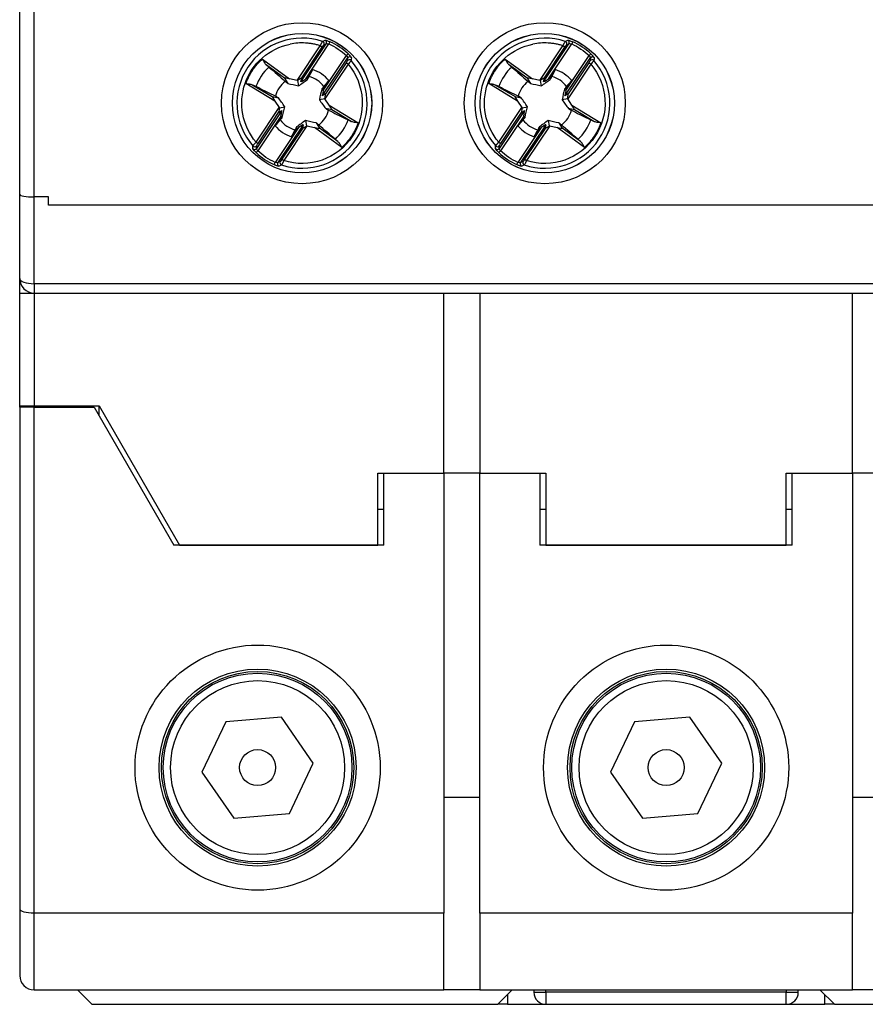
# Model space of a CAD drawing. Header units: inches. Extents: x 0.7 to 32.2, y 0.7 to 24.8.
# Tile 6 of 14: x 23.6 to 25, y 8.2 to 9.8. Entities that reach past the tile are written whole.
import ezdxf

# ---------------------------------------------------------------- set-up
doc = ezdxf.new("R2010")
doc.units = ezdxf.units.IN
doc.header["$LTSCALE"] = 3
doc.header["$MEASUREMENT"] = 0

msp = doc.modelspace()

# ---------------------------------------------------------------- linework, layer by layer
for p, q in [((23.5704, 9.5566), (23.5704, 9.887)), ((23.5941, 9.5523), (23.5941, 9.887)), ((24.025, 9.7432), (24.0629, 9.8)), ((24.0311, 9.7411), (24.0726, 9.8033)), ((24.0324, 9.7472), (24.0661, 9.7978)), ((24.0391, 9.7459), (24.0771, 9.803)), ((24.0661, 9.7978), (24.0629, 9.8)), ((24.0686, 9.8012), (24.0726, 9.8033)), ((24.0787, 9.8066), (24.0771, 9.803)), ((24.4227, 9.7432), (24.4605, 9.8)), ((24.4288, 9.7411), (24.4702, 9.8033)), ((24.43, 9.7472), (24.4638, 9.7978)), ((24.4367, 9.7459), (24.4748, 9.803)), ((24.4638, 9.7978), (24.4605, 9.8)), ((24.4662, 9.8012), (24.4702, 9.8033)), ((24.4764, 9.8066), (24.4748, 9.803)), ((23.968, 9.7783), (24.0127, 9.7456)), ((24.0662, 9.7177), (24.1077, 9.7799)), ((24.0676, 9.7269), (24.1057, 9.784)), ((24.1083, 9.7869), (24.1057, 9.784)), ((24.1077, 9.7799), (24.1072, 9.7754)), ((24.3656, 9.7783), (24.4104, 9.7456)), ((24.4638, 9.7177), (24.5053, 9.7799)), ((24.4652, 9.7269), (24.5033, 9.784)), ((24.506, 9.7869), (24.5033, 9.784)), ((24.5053, 9.7799), (24.5049, 9.7754)), ((24.0044, 9.7468), (23.9745, 9.7687)), ((24.0502, 9.7609), (24.0425, 9.7482)), ((24.1084, 9.7697), (24.0705, 9.7129)), ((24.1051, 9.7719), (24.0714, 9.7212)), ((24.1084, 9.7697), (24.1051, 9.7719)), ((24.402, 9.7468), (24.3721, 9.7687)), ((24.4478, 9.7609), (24.4402, 9.7482)), ((24.506, 9.7697), (24.4682, 9.7129)), ((24.5028, 9.7719), (24.469, 9.7212)), ((24.506, 9.7697), (24.5028, 9.7719)), ((24.0044, 9.7468), (24.0099, 9.7383)), ((24.025, 9.7432), (24.0127, 9.7456)), ((24.0311, 9.7411), (24.0324, 9.7472)), ((24.0425, 9.7482), (24.0391, 9.7459)), ((24.0419, 9.7447), (24.0425, 9.7482)), ((24.402, 9.7468), (24.4075, 9.7383)), ((24.4227, 9.7432), (24.4104, 9.7456)), ((24.4288, 9.7411), (24.43, 9.7472)), ((24.4402, 9.7482), (24.4367, 9.7459)), ((24.4396, 9.7447), (24.4402, 9.7482)), ((23.9886, 9.7093), (23.9411, 9.738)), ((23.9526, 9.7357), (23.9842, 9.7166)), ((24.0256, 9.7431), (24.0273, 9.7343)), ((24.0684, 9.731), (24.0654, 9.729)), ((24.0676, 9.7269), (24.0684, 9.731)), ((24.0684, 9.731), (24.0771, 9.7429)), ((24.3862, 9.7093), (24.3388, 9.738)), ((24.3502, 9.7357), (24.3819, 9.7166)), ((24.4232, 9.7431), (24.425, 9.7343)), ((24.466, 9.731), (24.463, 9.729)), ((24.4652, 9.7269), (24.466, 9.731)), ((24.466, 9.731), (24.4748, 9.7429)), ((23.9842, 9.7166), (23.9942, 9.7148)), ((24.0702, 9.7133), (24.0614, 9.7116)), ((24.0714, 9.7212), (24.0662, 9.7177)), ((24.0775, 9.7024), (24.0705, 9.7129)), ((24.3819, 9.7166), (24.3919, 9.7148)), ((24.4679, 9.7133), (24.459, 9.7116)), ((24.469, 9.7212), (24.4638, 9.7177)), ((24.4751, 9.7024), (24.4682, 9.7129)), ((23.9577, 9.6421), (23.9955, 9.6989)), ((23.9886, 9.7093), (23.9955, 9.6989)), ((23.9958, 9.6984), (24.0047, 9.7002)), ((24.0818, 9.6952), (24.0718, 9.697)), ((24.0775, 9.7024), (24.1249, 9.6738)), ((24.3553, 9.6421), (24.3932, 9.6989)), ((24.3862, 9.7093), (24.3932, 9.6989)), ((24.3935, 9.6984), (24.4023, 9.7002)), ((24.4795, 9.6952), (24.4695, 9.697)), ((24.4751, 9.7024), (24.5226, 9.6738)), ((23.9999, 9.6941), (23.9584, 9.6318)), ((23.9985, 9.6849), (23.9604, 9.6278)), ((23.9609, 9.6399), (23.9947, 9.6906)), ((23.9977, 9.6808), (23.9889, 9.6689)), ((23.9947, 9.6906), (23.9999, 9.6941)), ((23.9985, 9.6849), (23.9977, 9.6808)), ((23.9977, 9.6808), (24.0007, 9.6827)), ((24.1135, 9.6761), (24.0818, 9.6952)), ((24.3975, 9.6941), (24.356, 9.6318)), ((24.3961, 9.6849), (24.358, 9.6278)), ((24.3586, 9.6399), (24.3923, 9.6906)), ((24.3953, 9.6808), (24.3866, 9.6689)), ((24.3923, 9.6906), (24.3975, 9.6941)), ((24.3961, 9.6849), (24.3953, 9.6808)), ((24.3953, 9.6808), (24.3983, 9.6827)), ((24.5111, 9.6761), (24.4795, 9.6952)), ((24.027, 9.6659), (23.9889, 9.6088)), ((24.0349, 9.6707), (23.9935, 9.6085)), ((24.0337, 9.6646), (23.9999, 9.614)), ((24.041, 9.6686), (24.0032, 9.6118)), ((24.0159, 9.6509), (24.0235, 9.6636)), ((24.0241, 9.6671), (24.0235, 9.6636)), ((24.0235, 9.6636), (24.027, 9.6659)), ((24.0349, 9.6707), (24.0337, 9.6646)), ((24.0387, 9.6775), (24.0405, 9.6687)), ((24.041, 9.6686), (24.0533, 9.6662)), ((24.0981, 9.6335), (24.0533, 9.6662)), ((24.0562, 9.6735), (24.0617, 9.665)), ((24.0916, 9.6431), (24.0617, 9.665)), ((24.4246, 9.6659), (24.3866, 9.6088)), ((24.4326, 9.6707), (24.3911, 9.6085)), ((24.4313, 9.6646), (24.3976, 9.614)), ((24.4387, 9.6686), (24.4008, 9.6118)), ((24.4135, 9.6509), (24.4212, 9.6636)), ((24.4218, 9.6671), (24.4212, 9.6636)), ((24.4212, 9.6636), (24.4246, 9.6659)), ((24.4326, 9.6707), (24.4313, 9.6646)), ((24.4364, 9.6775), (24.4381, 9.6687)), ((24.4387, 9.6686), (24.451, 9.6662)), ((24.4957, 9.6335), (24.451, 9.6662)), ((24.4538, 9.6735), (24.4593, 9.665)), ((24.4892, 9.6431), (24.4593, 9.665)), ((23.9577, 9.6421), (23.9609, 9.6399)), ((23.9584, 9.6318), (23.9588, 9.6364)), ((24.3553, 9.6421), (24.3586, 9.6399)), ((24.356, 9.6318), (24.3565, 9.6364)), ((23.9577, 9.6249), (23.9604, 9.6278)), ((24.3554, 9.6249), (24.358, 9.6278)), ((23.9873, 9.6052), (23.9889, 9.6088)), ((23.9975, 9.6106), (23.9935, 9.6085)), ((23.9999, 9.614), (24.0032, 9.6118)), ((24.385, 9.6052), (24.3866, 9.6088)), ((24.3951, 9.6106), (24.3911, 9.6085)), ((24.3976, 9.614), (24.4008, 9.6118)), ((23.5704, 9.4185), (23.5704, 9.5566)), ((23.6177, 9.5523), (23.5941, 9.5523)), ((23.5941, 9.4102), (23.5941, 9.5523)), ((23.6177, 9.5386), (23.6177, 9.5523)), ((25.6413, 9.5386), (23.6177, 9.5386)), ((23.5704, 9.4185), (23.5704, 9.4106)), ((23.5704, 9.4106), (23.5718, 9.4106)), ((25.6649, 9.4102), (23.5941, 9.4102)), ((23.5941, 9.4102), (23.5941, 9.3949)), ((23.5704, 9.3949), (23.5941, 9.3949)), ((23.5704, 9.2098), (23.5704, 9.3949)), ((23.5941, 9.3949), (25.6649, 9.3949)), ((23.5941, 9.3949), (23.5941, 9.2098)), ((24.2653, 9.0996), (24.2653, 9.3949)), ((24.3244, 9.3949), (24.3244, 9.0996)), ((24.9346, 9.0996), (24.9346, 9.3949)), ((23.5704, 9.2098), (23.5941, 9.2098)), ((23.5704, 9.2079), (23.5704, 9.2098)), ((23.5704, 9.2079), (23.5704, 8.3855)), ((23.5941, 9.2079), (23.5704, 9.2079)), ((23.5941, 9.2098), (23.7004, 9.2098)), ((23.5941, 9.2079), (23.6925, 9.2079)), ((23.5941, 8.3791), (23.5941, 9.2079)), ((23.6925, 9.2079), (23.8232, 8.9815)), ((23.7004, 9.2098), (23.8322, 8.9815)), ((23.7004, 9.1942), (23.7004, 9.2098)), ((24.157, 8.9815), (24.157, 9.0996)), ((24.157, 9.0996), (24.2653, 9.0996)), ((24.1669, 8.9815), (24.1669, 9.0996)), ((24.1669, 9.0996), (24.2653, 9.0996)), ((24.3244, 9.0996), (24.2653, 9.0996)), ((24.2653, 9.0996), (24.2653, 8.3791)), ((24.3244, 9.0996), (24.4326, 9.0996)), ((24.3244, 8.3791), (24.3244, 9.0996)), ((24.3244, 9.0996), (24.4228, 9.0996)), ((24.4228, 9.0996), (24.4228, 8.9815)), ((24.4326, 9.0996), (24.4326, 8.9815)), ((24.8263, 9.0996), (24.9346, 9.0996)), ((24.8263, 8.9815), (24.8263, 9.0996)), ((24.8362, 8.9815), (24.8362, 9.0996)), ((24.8362, 9.0996), (24.9346, 9.0996)), ((24.9937, 9.0996), (24.9346, 9.0996)), ((24.9346, 9.0996), (24.9346, 8.3791)), ((24.157, 9.0405), (24.1669, 9.0405)), ((24.4228, 9.0405), (24.4326, 9.0405)), ((24.8263, 9.0405), (24.8362, 9.0405)), ((24.1669, 8.9815), (23.8232, 8.9815)), ((23.8322, 8.9815), (24.157, 8.9815)), ((24.8362, 8.9815), (24.4228, 8.9815)), ((24.4326, 8.9815), (24.8263, 8.9815)), ((23.9992, 8.6999), (23.9082, 8.6924)), ((24.0513, 8.6248), (23.9992, 8.6999)), ((24.6685, 8.6999), (24.5774, 8.6924)), ((24.7206, 8.6248), (24.6685, 8.6999)), ((23.9082, 8.6924), (23.8691, 8.6098)), ((24.5774, 8.6924), (24.5384, 8.6098)), ((24.0122, 8.5422), (24.0513, 8.6248)), ((24.6815, 8.5422), (24.7206, 8.6248)), ((23.8691, 8.6098), (23.9212, 8.5347)), ((24.5384, 8.6098), (24.5905, 8.5347)), ((24.3244, 8.5681), (24.2653, 8.5681)), ((24.9937, 8.5681), (24.9346, 8.5681)), ((23.9212, 8.5347), (24.0122, 8.5422)), ((24.5905, 8.5347), (24.6815, 8.5422)), ((23.5704, 8.3855), (23.5704, 8.2768)), ((24.2653, 8.3791), (23.5941, 8.3791)), ((23.5941, 8.2531), (23.5941, 8.3791)), ((24.2653, 8.2531), (24.2653, 8.3791)), ((24.9346, 8.3791), (24.3244, 8.3791)), ((24.3244, 8.3791), (24.3244, 8.2531)), ((24.9346, 8.2531), (24.9346, 8.3791)), ((23.5941, 8.2531), (24.2653, 8.2531)), ((23.6649, 8.2531), (23.6885, 8.2295)), ((24.3244, 8.2531), (24.2653, 8.2531)), ((24.3244, 8.2531), (24.9346, 8.2531)), ((24.3539, 8.2295), (24.3775, 8.2531)), ((24.3696, 8.2453), (24.3696, 8.2295)), ((24.413, 8.2531), (24.413, 8.2492)), ((24.413, 8.2492), (24.4326, 8.2492)), ((24.4326, 8.2492), (24.4326, 8.2531)), ((24.8263, 8.2492), (24.4326, 8.2492)), ((24.4326, 8.2492), (24.4326, 8.2295)), ((24.8263, 8.2531), (24.8263, 8.2492)), ((24.8263, 8.2492), (24.846, 8.2492)), ((24.8263, 8.2295), (24.8263, 8.2492)), ((24.846, 8.2492), (24.846, 8.2531)), ((24.8815, 8.2531), (24.9051, 8.2295)), ((24.8893, 8.2295), (24.8893, 8.2453)), ((24.9937, 8.2531), (24.9346, 8.2531)), ((23.6885, 8.2295), (24.3539, 8.2295)), ((24.3696, 8.2295), (24.3539, 8.2295)), ((24.3696, 8.2295), (24.4326, 8.2295)), ((24.4326, 8.2295), (24.8263, 8.2295)), ((24.8263, 8.2295), (24.8893, 8.2295)), ((24.9051, 8.2295), (24.8893, 8.2295)), ((24.9051, 8.2295), (25.5704, 8.2295))]:
    msp.add_line(p, q)
at = {"flags": 128}
msp.add_lwpolyline([(23.5704, 9.4185), (23.5709, 9.4169), (23.5722, 9.4153), (23.5744, 9.4139), (23.5774, 9.4126), (23.5809, 9.4116), (23.585, 9.4108), (23.5894, 9.4104), (23.5941, 9.4102)], dxfattribs=at)
for centre, radius in [((24.033, 9.7059), 0.1319), ((24.4307, 9.7059), 0.1319), ((24.033, 9.7059), 0.1142), ((24.033, 9.7059), 0.1141), ((24.4307, 9.7059), 0.1142), ((24.4307, 9.7059), 0.1141), ((23.9602, 8.6173), 0.1614), ((24.6295, 8.6173), 0.1614), ((23.9602, 8.6173), 0.1575), ((23.9602, 8.6173), 0.1546), ((23.9602, 8.6173), 0.1426), ((24.6295, 8.6173), 0.1575), ((24.6295, 8.6173), 0.1546), ((24.6295, 8.6173), 0.1426), ((23.9602, 8.6173), 0.0295), ((24.6295, 8.6173), 0.0295)]:
    msp.add_circle(centre, radius)
for centre, radius, start, end in [((24.033, 9.7059), 0.1066, 71.661, 220.9978), ((24.0693, 9.8055), 0.00395, 326.8326, 69.572), ((24.4307, 9.7059), 0.1066, 71.661, 220.9978), ((24.4669, 9.8055), 0.00395, 326.8326, 69.572), ((24.0653, 9.8033), 0.00395, 326.8505, 71.2381), ((24.033, 9.7059), 0.1106, 47.0792, 65.5796), ((24.4629, 9.8033), 0.00395, 326.8505, 71.2381), ((24.4307, 9.7059), 0.1106, 47.0792, 65.5796), ((24.1105, 9.7732), 0.00395, 41.4203, 145.8082), ((24.111, 9.7777), 0.00395, 43.0868, 145.8262), ((24.5081, 9.7732), 0.00395, 41.4203, 145.8082), ((24.5086, 9.7777), 0.00395, 43.0868, 145.8262), ((24.033, 9.7059), 0.0803, 132.4729, 160.1859), ((24.033, 9.7059), 0.1066, 251.661, 40.9978), ((24.033, 9.7059), 0.0576, 40.013, 72.6458), ((24.4307, 9.7059), 0.0803, 132.4729, 160.1859), ((24.4307, 9.7059), 0.1066, 251.661, 40.9978), ((24.4307, 9.7059), 0.0576, 40.013, 72.6458), ((24.033, 9.7059), 0.0451, 37.5771, 75.0817), ((24.4307, 9.7059), 0.0451, 37.5771, 75.0817), ((24.033, 9.7059), 0.0451, 127.5771, 165.0817), ((24.4307, 9.7059), 0.0451, 127.5771, 165.0817), ((24.033, 9.7059), 0.0451, 307.5771, 345.0817), ((24.4307, 9.7059), 0.0451, 307.5771, 345.0817), ((24.033, 9.7059), 0.0576, 220.013, 252.6458), ((24.033, 9.7059), 0.0451, 217.5771, 255.0817), ((24.033, 9.7059), 0.0803, 312.4729, 340.1859), ((24.4307, 9.7059), 0.0576, 220.013, 252.6458), ((24.4307, 9.7059), 0.0451, 217.5771, 255.0817), ((24.4307, 9.7059), 0.0803, 312.4729, 340.1859), ((23.9551, 9.6341), 0.00395, 223.0868, 325.8262), ((23.9556, 9.6386), 0.00395, 221.4203, 325.8082), ((24.3528, 9.6341), 0.00395, 223.0868, 325.8262), ((24.3532, 9.6386), 0.00395, 221.4203, 325.8082), ((24.033, 9.7059), 0.1106, 227.0792, 245.5796), ((24.4307, 9.7059), 0.1106, 227.0792, 245.5796), ((23.9968, 9.6063), 0.00395, 146.8326, 249.572), ((24.0008, 9.6085), 0.00395, 146.8505, 251.2381), ((24.3944, 9.6063), 0.00395, 146.8326, 249.572), ((24.3984, 9.6085), 0.00395, 146.8505, 251.2381), ((23.5941, 9.4185), 0.0236, 180, 270), ((23.5941, 8.2768), 0.0236, 180, 270), ((24.4326, 8.2492), 0.0197, 180, 270), ((24.8263, 8.2492), 0.0197, 270, 0)]:
    msp.add_arc(centre, radius, start, end)
for centre, major_axis, ratio, start_param, end_param in [((24.0135, 9.745), (0.00912, -0.00182), 0.04428, 1.665832, 3.184268), ((24.0239, 9.7415), (0.00852, 0.00573), 0.040112, 6.242281, 7.625556), ((24.0397, 9.7468), (0.00852, 0.00573), 0.040112, 3.100688, 4.615543), ((24.4111, 9.745), (0.00912, -0.00182), 0.04428, 1.665832, 3.184268), ((24.4215, 9.7415), (0.00852, 0.00573), 0.040112, 6.242281, 7.625556), ((24.4373, 9.7468), (0.00852, 0.00573), 0.040112, 3.100688, 4.615543), ((24.0248, 9.7428), (0.00419, -0.0008), 0.096832, 1.398366, 1.529945), ((24.4224, 9.7428), (0.00419, -0.0008), 0.096832, 1.398366, 1.529945), ((23.9894, 9.7088), (-0.00519, 0.00772), 0.04428, 6.24051, 7.758946), ((24.0682, 9.7278), (0.002, 0.0101), 0.040112, 1.667642, 3.182497), ((24.0694, 9.7111), (0.002, 0.0101), 0.040112, 4.940814, 6.32409), ((24.0703, 9.7125), (-0.00235, 0.00356), 0.096832, 4.75324, 4.884819), ((24.387, 9.7088), (-0.00519, 0.00772), 0.04428, 6.24051, 7.758946), ((24.4658, 9.7278), (0.002, 0.0101), 0.040112, 1.667642, 3.182497), ((24.467, 9.7111), (0.002, 0.0101), 0.040112, 4.940814, 6.32409), ((24.4679, 9.7125), (-0.00235, 0.00356), 0.096832, 4.75324, 4.884819), ((23.9967, 9.7006), (0.002, 0.0101), 0.040112, 1.799222, 3.182497), ((23.9958, 9.6993), (-0.00235, 0.00356), 0.096832, 1.611647, 1.743226), ((24.0767, 9.7029), (-0.00519, 0.00772), 0.04428, 3.098917, 4.617354), ((24.3943, 9.7006), (0.002, 0.0101), 0.040112, 1.799222, 3.182497), ((24.3934, 9.6993), (-0.00235, 0.00356), 0.096832, 1.611647, 1.743226), ((24.4743, 9.7029), (-0.00519, 0.00772), 0.04428, 3.098917, 4.617354), ((23.9979, 9.684), (0.002, 0.0101), 0.040112, 4.809235, 6.32409), ((24.3955, 9.684), (0.002, 0.0101), 0.040112, 4.809235, 6.32409), ((24.0264, 9.665), (0.00852, 0.00573), 0.040112, 6.242281, 7.757136), ((24.0422, 9.6703), (0.00852, 0.00573), 0.040112, 3.100688, 4.483964), ((24.0413, 9.669), (0.00419, -0.0008), 0.096832, 4.539959, 4.671538), ((24.0526, 9.6668), (0.00912, -0.00182), 0.04428, 4.807424, 6.325861), ((24.424, 9.665), (0.00852, 0.00573), 0.040112, 6.242281, 7.757136), ((24.4398, 9.6703), (0.00852, 0.00573), 0.040112, 3.100688, 4.483964), ((24.4389, 9.669), (0.00419, -0.0008), 0.096832, 4.539959, 4.671538), ((24.4502, 9.6668), (0.00912, -0.00182), 0.04428, 4.807424, 6.325861), ((23.5941, 9.5566), (0.0236, 0), 0.181335, 3.141593, 4.712389), ((23.5941, 8.3855), (0.0236, 0), 0.267949, 3.141593, 4.712389)]:
    msp.add_ellipse(centre, major_axis=major_axis, ratio=ratio, start_param=start_param, end_param=end_param)
for points in [[(24.0666, 9.8071), (24.0679, 9.8078), (24.0693, 9.8085), (24.0707, 9.8092)], [(24.4642, 9.8071), (24.4655, 9.8078), (24.4669, 9.8085), (24.4683, 9.8092)], [(24.0661, 9.7978), (24.0673, 9.7995), (24.0684, 9.801), (24.0686, 9.8012)], [(24.0726, 9.8033), (24.0729, 9.8036), (24.0751, 9.8036), (24.0771, 9.803)], [(24.0771, 9.803), (24.0876, 9.7982), (24.0972, 9.7918), (24.1057, 9.784)], [(24.4638, 9.7978), (24.4649, 9.7995), (24.466, 9.801), (24.4662, 9.8012)], [(24.4702, 9.8033), (24.4706, 9.8036), (24.4727, 9.8036), (24.4748, 9.803)], [(24.4748, 9.803), (24.4852, 9.7982), (24.4949, 9.7918), (24.5033, 9.784)], [(24.1057, 9.784), (24.107, 9.7823), (24.1078, 9.7803), (24.1077, 9.7799)], [(24.1138, 9.7804), (24.1137, 9.7789), (24.1136, 9.7773), (24.1135, 9.7758)], [(24.5033, 9.784), (24.5046, 9.7823), (24.5055, 9.7803), (24.5053, 9.7799)], [(24.5115, 9.7804), (24.5114, 9.7789), (24.5113, 9.7773), (24.5111, 9.7758)], [(23.9745, 9.7687), (23.9763, 9.7673), (23.9777, 9.7661), (23.9788, 9.7651)], [(23.9788, 9.7651), (23.9877, 9.7573), (23.9966, 9.7495), (24.0055, 9.7416)], [(24.0446, 9.7495), (24.0465, 9.7533), (24.0484, 9.7571), (24.0502, 9.7609)], [(24.3721, 9.7687), (24.3739, 9.7673), (24.3754, 9.7661), (24.3764, 9.7651)], [(24.3764, 9.7651), (24.3853, 9.7573), (24.3942, 9.7495), (24.4032, 9.7416)], [(24.4423, 9.7495), (24.4441, 9.7533), (24.446, 9.7571), (24.4478, 9.7609)], [(24.0273, 9.7343), (24.0324, 9.7378), (24.0372, 9.7413), (24.0419, 9.7447)], [(24.0419, 9.7447), (24.0428, 9.7463), (24.0437, 9.7479), (24.0446, 9.7495)], [(24.425, 9.7343), (24.43, 9.7378), (24.4348, 9.7413), (24.4396, 9.7447)], [(24.4396, 9.7447), (24.4405, 9.7463), (24.4414, 9.7479), (24.4423, 9.7495)], [(23.9575, 9.7331), (23.9562, 9.7337), (23.9545, 9.7346), (23.9526, 9.7357)], [(24.0055, 9.7416), (24.007, 9.7405), (24.0084, 9.7394), (24.0099, 9.7383)], [(24.0099, 9.7383), (24.0156, 9.7369), (24.0213, 9.7356), (24.0273, 9.7343)], [(24.0654, 9.729), (24.0641, 9.7234), (24.0627, 9.7176), (24.0614, 9.7116)], [(24.0688, 9.7334), (24.0676, 9.7319), (24.0665, 9.7305), (24.0654, 9.729)], [(24.0771, 9.7429), (24.0743, 9.7397), (24.0716, 9.7366), (24.0688, 9.7334)], [(24.3551, 9.7331), (24.3539, 9.7337), (24.3522, 9.7346), (24.3502, 9.7357)], [(24.4032, 9.7416), (24.4046, 9.7405), (24.4061, 9.7394), (24.4075, 9.7383)], [(24.4075, 9.7383), (24.4132, 9.7369), (24.419, 9.7356), (24.425, 9.7343)], [(24.463, 9.729), (24.4617, 9.7234), (24.4604, 9.7176), (24.459, 9.7116)], [(24.4664, 9.7334), (24.4653, 9.7319), (24.4642, 9.7305), (24.463, 9.729)], [(24.4748, 9.7429), (24.472, 9.7397), (24.4692, 9.7366), (24.4664, 9.7334)], [(23.9942, 9.7148), (23.9926, 9.7157), (23.9911, 9.7166), (23.9895, 9.7175)], [(24.0047, 9.7002), (24.0011, 9.7053), (23.9977, 9.7101), (23.9942, 9.7148)], [(24.0614, 9.7116), (24.0649, 9.7065), (24.0684, 9.7017), (24.0718, 9.697)], [(24.3919, 9.7148), (24.3903, 9.7157), (24.3887, 9.7166), (24.3871, 9.7175)], [(24.4023, 9.7002), (24.3988, 9.7053), (24.3953, 9.7101), (24.3919, 9.7148)], [(24.459, 9.7116), (24.4626, 9.7065), (24.466, 9.7017), (24.4695, 9.697)], [(24.0007, 9.6827), (24.002, 9.6884), (24.0034, 9.6942), (24.0047, 9.7002)], [(24.0718, 9.697), (24.0734, 9.6961), (24.075, 9.6952), (24.0766, 9.6943)], [(24.3983, 9.6827), (24.3996, 9.6884), (24.401, 9.6942), (24.4023, 9.7002)], [(24.4695, 9.697), (24.4711, 9.6961), (24.4726, 9.6952), (24.4742, 9.6943)], [(23.9973, 9.6784), (23.9984, 9.6798), (23.9995, 9.6813), (24.0007, 9.6827)], [(24.3949, 9.6784), (24.3961, 9.6798), (24.3972, 9.6813), (24.3983, 9.6827)], [(23.9889, 9.6689), (23.9917, 9.672), (23.9945, 9.6752), (23.9973, 9.6784)], [(24.0241, 9.6671), (24.0232, 9.6655), (24.0223, 9.6639), (24.0214, 9.6623)], [(24.0387, 9.6775), (24.0337, 9.674), (24.0289, 9.6705), (24.0241, 9.6671)], [(24.0562, 9.6735), (24.0505, 9.6749), (24.0447, 9.6762), (24.0387, 9.6775)], [(24.0605, 9.6702), (24.0591, 9.6713), (24.0576, 9.6724), (24.0562, 9.6735)], [(24.0873, 9.6467), (24.0784, 9.6545), (24.0695, 9.6623), (24.0605, 9.6702)], [(24.1086, 9.6787), (24.1099, 9.6781), (24.1115, 9.6772), (24.1135, 9.6761)], [(24.3866, 9.6689), (24.3894, 9.672), (24.3921, 9.6752), (24.3949, 9.6784)], [(24.4218, 9.6671), (24.4209, 9.6655), (24.42, 9.6639), (24.4191, 9.6623)], [(24.4364, 9.6775), (24.4313, 9.674), (24.4265, 9.6705), (24.4218, 9.6671)], [(24.4538, 9.6735), (24.4481, 9.6749), (24.4424, 9.6762), (24.4364, 9.6775)], [(24.4582, 9.6702), (24.4567, 9.6713), (24.4553, 9.6724), (24.4538, 9.6735)], [(24.4849, 9.6467), (24.476, 9.6545), (24.4671, 9.6623), (24.4582, 9.6702)], [(24.5062, 9.6787), (24.5075, 9.6781), (24.5092, 9.6772), (24.5111, 9.6761)], [(24.0214, 9.6623), (24.0196, 9.6585), (24.0177, 9.6547), (24.0159, 9.6509)], [(24.4191, 9.6623), (24.4172, 9.6585), (24.4153, 9.6547), (24.4135, 9.6509)], [(23.9522, 9.6314), (23.9523, 9.6329), (23.9524, 9.6345), (23.9526, 9.636)], [(23.9604, 9.6278), (23.9591, 9.6295), (23.9582, 9.6314), (23.9584, 9.6318)], [(24.0873, 9.6467), (24.0883, 9.6457), (24.0898, 9.6445), (24.0916, 9.6431)], [(24.3499, 9.6314), (24.35, 9.6329), (24.3501, 9.6345), (24.3502, 9.636)], [(24.358, 9.6278), (24.3567, 9.6295), (24.3559, 9.6314), (24.356, 9.6318)], [(24.4849, 9.6467), (24.486, 9.6457), (24.4874, 9.6445), (24.4892, 9.6431)], [(23.9889, 9.6088), (23.9785, 9.6135), (23.9688, 9.62), (23.9604, 9.6278)], [(24.3866, 9.6088), (24.3761, 9.6135), (24.3665, 9.62), (24.358, 9.6278)], [(23.9935, 9.6085), (23.9931, 9.6082), (23.991, 9.6082), (23.9889, 9.6088)], [(23.9995, 9.6047), (23.9982, 9.604), (23.9968, 9.6033), (23.9954, 9.6026)], [(23.9999, 9.614), (23.9988, 9.6123), (23.9977, 9.6107), (23.9975, 9.6106)], [(24.3911, 9.6085), (24.3908, 9.6082), (24.3886, 9.6082), (24.3866, 9.6088)], [(24.3971, 9.6047), (24.3958, 9.604), (24.3944, 9.6033), (24.393, 9.6026)], [(24.3976, 9.614), (24.3964, 9.6123), (24.3953, 9.6107), (24.3951, 9.6106)]]:
    msp.add_open_spline(points, degree=3)
for points, knots in [([(24.0707, 9.8092), (24.0708, 9.8092), (24.0709, 9.8092), (24.0715, 9.8091), (24.0723, 9.8089), (24.0737, 9.8085), (24.0759, 9.8078), (24.0778, 9.807), (24.0787, 9.8066)], [0, 0, 0, 0, 0.125443, 0.2474, 0.37098, 0.501115, 0.750201, 1, 1, 1, 1]), ([(24.4683, 9.8092), (24.4684, 9.8092), (24.4686, 9.8092), (24.4691, 9.8091), (24.47, 9.8089), (24.4714, 9.8085), (24.4735, 9.8078), (24.4754, 9.807), (24.4764, 9.8066)], [0, 0, 0, 0, 0.125443, 0.247401, 0.37098, 0.501115, 0.750201, 1, 1, 1, 1]), ([(23.9577, 9.6421), (23.9351, 9.6688), (23.9283, 9.7054), (23.9513, 9.7714), (23.9794, 9.7958), (24.0136, 9.8027)], [0, 0, 0, 0, 0.5, 0.5, 1, 1, 1, 1]), ([(24.0629, 9.8), (24.0609, 9.8006), (24.0569, 9.8018), (24.0508, 9.8031), (24.0446, 9.804), (24.0364, 9.8047), (24.0259, 9.8047), (24.0177, 9.8034), (24.0136, 9.8027)], [0, 0, 0, 0, 0.1252, 0.249954, 0.374762, 0.500123, 0.749954, 1, 1, 1, 1]), ([(24.0629, 9.8), (24.0631, 9.8005), (24.0636, 9.8014), (24.0642, 9.8026), (24.0646, 9.8036), (24.065, 9.8043), (24.0656, 9.8053), (24.0662, 9.8066), (24.0665, 9.8069), (24.0666, 9.8071)], [0, 0, 0, 0, 0.138769, 0.258297, 0.358544, 0.439475, 0.501066, 0.760761, 1, 1, 1, 1]), ([(24.3553, 9.6421), (24.3327, 9.6688), (24.3259, 9.7054), (24.3489, 9.7714), (24.377, 9.7958), (24.4113, 9.8027)], [0, 0, 0, 0, 0.5, 0.5, 1, 1, 1, 1]), ([(24.4605, 9.8), (24.4585, 9.8006), (24.4545, 9.8018), (24.4484, 9.8031), (24.4423, 9.804), (24.434, 9.8047), (24.4236, 9.8047), (24.4154, 9.8034), (24.4113, 9.8027)], [0, 0, 0, 0, 0.1252, 0.249954, 0.374762, 0.500123, 0.749954, 1, 1, 1, 1]), ([(24.4605, 9.8), (24.4608, 9.8005), (24.4612, 9.8014), (24.4618, 9.8026), (24.4623, 9.8036), (24.4626, 9.8043), (24.4632, 9.8053), (24.4639, 9.8066), (24.4641, 9.8069), (24.4642, 9.8071)], [0, 0, 0, 0, 0.138769, 0.258297, 0.358544, 0.439475, 0.501066, 0.760761, 1, 1, 1, 1]), ([(23.9411, 9.738), (23.9418, 9.7399), (23.9433, 9.7438), (23.9458, 9.7493), (23.9487, 9.7547), (23.953, 9.7616), (23.9592, 9.7698), (23.965, 9.7755), (23.968, 9.7783)], [0, 0, 0, 0, 0.125196, 0.249951, 0.374762, 0.500122, 0.749951, 1, 1, 1, 1]), ([(23.968, 9.7783), (23.9684, 9.7776), (23.9691, 9.7762), (23.9701, 9.7744), (23.9713, 9.7724), (23.9726, 9.7704), (23.9739, 9.7692), (23.9745, 9.7687)], [0, 0, 0, 0, 0.207855, 0.374568, 0.500132, 0.77362, 1, 1, 1, 1]), ([(24.1083, 9.7869), (24.1087, 9.7865), (24.1095, 9.7858), (24.1105, 9.7847), (24.1115, 9.7837), (24.1126, 9.7824), (24.1136, 9.781), (24.1138, 9.7806), (24.1138, 9.7804)], [0, 0, 0, 0, 0.127626, 0.250975, 0.374166, 0.501342, 0.753817, 1, 1, 1, 1]), ([(24.3388, 9.738), (24.3395, 9.7399), (24.3409, 9.7438), (24.3435, 9.7493), (24.3464, 9.7547), (24.3507, 9.7616), (24.3568, 9.7698), (24.3627, 9.7755), (24.3656, 9.7783)], [0, 0, 0, 0, 0.125196, 0.249951, 0.374762, 0.500122, 0.749951, 1, 1, 1, 1]), ([(24.3656, 9.7783), (24.366, 9.7776), (24.3667, 9.7762), (24.3678, 9.7744), (24.3689, 9.7724), (24.3703, 9.7704), (24.3716, 9.7692), (24.3721, 9.7687)], [0, 0, 0, 0, 0.207855, 0.374568, 0.500132, 0.77362, 1, 1, 1, 1]), ([(24.506, 9.7869), (24.5064, 9.7865), (24.5071, 9.7858), (24.5082, 9.7847), (24.5091, 9.7837), (24.5102, 9.7824), (24.5113, 9.781), (24.5114, 9.7806), (24.5115, 9.7804)], [0, 0, 0, 0, 0.127626, 0.250975, 0.374166, 0.501342, 0.753817, 1, 1, 1, 1]), ([(24.1084, 9.7697), (24.1222, 9.7533), (24.1304, 9.7329), (24.1328, 9.6902), (24.1271, 9.669), (24.1033, 9.6333), (24.086, 9.6198), (24.0456, 9.6056), (24.0236, 9.6053), (24.0032, 9.6118)], [0, 0, 0, 0, 0.25, 0.25, 0.5, 0.5, 0.75, 0.75, 1, 1, 1, 1]), ([(24.1072, 9.7754), (24.1072, 9.7753), (24.107, 9.7748), (24.1062, 9.7735), (24.1057, 9.7727), (24.1051, 9.7719)], [0, 0, 0, 0, 0.5, 0.5, 1, 1, 1, 1]), ([(24.1135, 9.7758), (24.1134, 9.7758), (24.1134, 9.7756), (24.1131, 9.7752), (24.1126, 9.7746), (24.1118, 9.7737), (24.1105, 9.7721), (24.1092, 9.7706), (24.1084, 9.7697)], [0, 0, 0, 0, 0.117547, 0.240227, 0.368092, 0.501183, 0.691076, 1, 1, 1, 1]), ([(24.506, 9.7697), (24.5199, 9.7533), (24.528, 9.7329), (24.5305, 9.6902), (24.5247, 9.669), (24.501, 9.6333), (24.4836, 9.6198), (24.4432, 9.6056), (24.4212, 9.6053), (24.4008, 9.6118)], [0, 0, 0, 0, 0.25, 0.25, 0.5, 0.5, 0.75, 0.75, 1, 1, 1, 1]), ([(24.5049, 9.7754), (24.5049, 9.7753), (24.5046, 9.7748), (24.5038, 9.7735), (24.5033, 9.7727), (24.5028, 9.7719)], [0, 0, 0, 0, 0.5, 0.5, 1, 1, 1, 1]), ([(24.5111, 9.7758), (24.5111, 9.7758), (24.511, 9.7756), (24.5107, 9.7752), (24.5102, 9.7746), (24.5095, 9.7737), (24.5081, 9.7721), (24.5068, 9.7706), (24.506, 9.7697)], [0, 0, 0, 0, 0.117547, 0.240227, 0.368092, 0.501183, 0.691076, 1, 1, 1, 1]), ([(23.9411, 9.738), (23.9421, 9.7379), (23.9437, 9.7378), (23.9458, 9.7375), (23.9479, 9.7372), (23.9503, 9.7368), (23.9518, 9.736), (23.9526, 9.7357)], [0, 0, 0, 0, 0.228953, 0.395609, 0.500169, 0.776812, 1, 1, 1, 1]), ([(23.9895, 9.7175), (23.9803, 9.722), (23.9713, 9.7264), (23.9622, 9.7308), (23.9607, 9.7316), (23.9591, 9.7323), (23.9575, 9.7331)], [0, 0, 0, 0, 0.001526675, 0.001526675, 0.001526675, 0.001794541, 0.001794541, 0.001794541, 0.001794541]), ([(24.3388, 9.738), (24.3397, 9.7379), (24.3414, 9.7378), (24.3434, 9.7375), (24.3456, 9.7372), (24.3479, 9.7368), (24.3495, 9.736), (24.3502, 9.7357)], [0, 0, 0, 0, 0.228953, 0.395609, 0.500169, 0.776812, 1, 1, 1, 1]), ([(24.3871, 9.7175), (24.378, 9.722), (24.3689, 9.7264), (24.3599, 9.7308), (24.3583, 9.7316), (24.3567, 9.7323), (24.3551, 9.7331)], [0, 0, 0, 0, 0.001526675, 0.001526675, 0.001526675, 0.001794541, 0.001794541, 0.001794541, 0.001794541]), ([(24.0766, 9.6943), (24.0857, 9.6898), (24.0948, 9.6854), (24.1038, 9.681), (24.1054, 9.6802), (24.107, 9.6794), (24.1086, 9.6787)], [0, 0, 0, 0, 0.001526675, 0.001526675, 0.001526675, 0.001794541, 0.001794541, 0.001794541, 0.001794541]), ([(24.4742, 9.6943), (24.4834, 9.6898), (24.4924, 9.6854), (24.5015, 9.681), (24.5031, 9.6802), (24.5046, 9.6794), (24.5062, 9.6787)], [0, 0, 0, 0, 0.001526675, 0.001526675, 0.001526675, 0.001794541, 0.001794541, 0.001794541, 0.001794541]), ([(24.1249, 9.6738), (24.1242, 9.6718), (24.1228, 9.668), (24.1202, 9.6625), (24.1173, 9.6571), (24.113, 9.6502), (24.1069, 9.642), (24.101, 9.6363), (24.0981, 9.6335)], [0, 0, 0, 0, 0.125196, 0.249951, 0.374762, 0.500122, 0.749951, 1, 1, 1, 1]), ([(24.1249, 9.6738), (24.124, 9.6738), (24.1223, 9.674), (24.1203, 9.6743), (24.1181, 9.6746), (24.1158, 9.675), (24.1142, 9.6757), (24.1135, 9.6761)], [0, 0, 0, 0, 0.228953, 0.395609, 0.500169, 0.776812, 1, 1, 1, 1]), ([(24.5226, 9.6738), (24.5219, 9.6718), (24.5204, 9.668), (24.5179, 9.6625), (24.515, 9.6571), (24.5107, 9.6502), (24.5045, 9.642), (24.4987, 9.6363), (24.4957, 9.6335)], [0, 0, 0, 0, 0.125196, 0.249951, 0.374762, 0.500122, 0.749951, 1, 1, 1, 1]), ([(24.5226, 9.6738), (24.5216, 9.6738), (24.52, 9.674), (24.5179, 9.6743), (24.5158, 9.6746), (24.5134, 9.675), (24.5119, 9.6757), (24.5111, 9.6761)], [0, 0, 0, 0, 0.228953, 0.395609, 0.500169, 0.776812, 1, 1, 1, 1]), ([(23.9577, 9.6249), (23.9574, 9.6253), (23.9566, 9.626), (23.9556, 9.6271), (23.9546, 9.6281), (23.9535, 9.6294), (23.9524, 9.6308), (23.9523, 9.6312), (23.9522, 9.6314)], [0, 0, 0, 0, 0.127626, 0.250975, 0.374166, 0.501342, 0.753817, 1, 1, 1, 1]), ([(23.9526, 9.636), (23.9526, 9.636), (23.9527, 9.6362), (23.953, 9.6366), (23.9535, 9.6372), (23.9542, 9.6381), (23.9556, 9.6397), (23.9569, 9.6412), (23.9577, 9.6421)], [0, 0, 0, 0, 0.117547, 0.240227, 0.368092, 0.501183, 0.691076, 1, 1, 1, 1]), ([(23.9588, 9.6364), (23.9588, 9.6365), (23.9591, 9.6369), (23.9599, 9.6382), (23.9604, 9.6391), (23.9609, 9.6399)], [0, 0, 0, 0, 0.5, 0.5, 1, 1, 1, 1]), ([(24.0981, 9.6335), (24.0977, 9.6342), (24.097, 9.6356), (24.096, 9.6374), (24.0948, 9.6393), (24.0934, 9.6414), (24.0921, 9.6426), (24.0916, 9.6431)], [0, 0, 0, 0, 0.207855, 0.374568, 0.500132, 0.77362, 1, 1, 1, 1]), ([(24.3554, 9.6249), (24.355, 9.6253), (24.3542, 9.626), (24.3532, 9.6271), (24.3522, 9.6281), (24.3511, 9.6294), (24.3501, 9.6308), (24.3499, 9.6312), (24.3499, 9.6314)], [0, 0, 0, 0, 0.127626, 0.250975, 0.374166, 0.501342, 0.753817, 1, 1, 1, 1]), ([(24.3502, 9.636), (24.3503, 9.636), (24.3503, 9.6362), (24.3506, 9.6366), (24.3511, 9.6372), (24.3519, 9.6381), (24.3532, 9.6397), (24.3545, 9.6412), (24.3553, 9.6421)], [0, 0, 0, 0, 0.117547, 0.240227, 0.368092, 0.501183, 0.691076, 1, 1, 1, 1]), ([(24.3565, 9.6364), (24.3565, 9.6365), (24.3567, 9.6369), (24.3575, 9.6382), (24.358, 9.6391), (24.3586, 9.6399)], [0, 0, 0, 0, 0.5, 0.5, 1, 1, 1, 1]), ([(24.4957, 9.6335), (24.4953, 9.6342), (24.4946, 9.6356), (24.4936, 9.6374), (24.4924, 9.6393), (24.4911, 9.6414), (24.4898, 9.6426), (24.4892, 9.6431)], [0, 0, 0, 0, 0.207855, 0.374568, 0.500132, 0.77362, 1, 1, 1, 1]), ([(23.9954, 9.6026), (23.9953, 9.6026), (23.9952, 9.6026), (23.9946, 9.6026), (23.9937, 9.6028), (23.9923, 9.6032), (23.9902, 9.604), (23.9883, 9.6048), (23.9873, 9.6052)], [0, 0, 0, 0, 0.125443, 0.2474, 0.370979, 0.501115, 0.750201, 1, 1, 1, 1]), ([(24.0032, 9.6118), (24.003, 9.6113), (24.0025, 9.6104), (24.0019, 9.6092), (24.0014, 9.6082), (24.0011, 9.6075), (24.0005, 9.6064), (23.9998, 9.6052), (23.9996, 9.6049), (23.9995, 9.6047)], [0, 0, 0, 0, 0.138769, 0.258297, 0.358544, 0.439475, 0.501066, 0.760761, 1, 1, 1, 1]), ([(24.393, 9.6026), (24.3929, 9.6026), (24.3928, 9.6026), (24.3922, 9.6026), (24.3914, 9.6028), (24.39, 9.6032), (24.3878, 9.604), (24.3859, 9.6048), (24.385, 9.6052)], [0, 0, 0, 0, 0.125443, 0.2474, 0.370979, 0.501115, 0.750201, 1, 1, 1, 1]), ([(24.4008, 9.6118), (24.4006, 9.6113), (24.4002, 9.6104), (24.3996, 9.6092), (24.3991, 9.6082), (24.3987, 9.6075), (24.3981, 9.6064), (24.3975, 9.6052), (24.3972, 9.6049), (24.3971, 9.6047)], [0, 0, 0, 0, 0.138769, 0.258297, 0.358544, 0.439475, 0.501066, 0.760761, 1, 1, 1, 1]), ([(23.5704, 9.3949), (23.5704, 9.3959), (23.5704, 9.3978), (23.5704, 9.4008), (23.5704, 9.4042), (23.5704, 9.4079), (23.5704, 9.4117), (23.5704, 9.4148), (23.5704, 9.4169), (23.5704, 9.4183), (23.5704, 9.4184), (23.5704, 9.4185)], [0, 0, 0, 0, 0.08014, 0.159766, 0.240153, 0.369839, 0.500093, 0.629779, 0.760034, 0.879879, 1, 1, 1, 1]), ([(23.9602, 8.4165), (23.9069, 8.4165), (23.8559, 8.4377), (23.7806, 8.513), (23.7594, 8.5641), (23.7594, 8.6706), (23.7806, 8.7216), (23.8559, 8.7969), (23.9069, 8.8181), (23.9602, 8.8181)], [0, 0, 0, 0, 0.25, 0.25, 0.5, 0.5, 0.75, 0.75, 1, 1, 1, 1]), ([(23.9602, 8.8181), (24.0134, 8.8181), (24.0645, 8.7969), (24.1398, 8.7216), (24.161, 8.6706), (24.161, 8.5641), (24.1398, 8.513), (24.0645, 8.4377), (24.0134, 8.4165), (23.9602, 8.4165)], [0, 0, 0, 0, 0.25, 0.25, 0.5, 0.5, 0.75, 0.75, 1, 1, 1, 1]), ([(24.6295, 8.4165), (24.5762, 8.4165), (24.5252, 8.4377), (24.4499, 8.513), (24.4287, 8.5641), (24.4287, 8.6706), (24.4499, 8.7216), (24.5252, 8.7969), (24.5762, 8.8181), (24.6295, 8.8181)], [0, 0, 0, 0, 0.25, 0.25, 0.5, 0.5, 0.75, 0.75, 1, 1, 1, 1]), ([(24.6295, 8.8181), (24.6827, 8.8181), (24.7338, 8.7969), (24.8091, 8.7216), (24.8303, 8.6706), (24.8303, 8.5641), (24.8091, 8.513), (24.7338, 8.4377), (24.6827, 8.4165), (24.6295, 8.4165)], [0, 0, 0, 0, 0.25, 0.25, 0.5, 0.5, 0.75, 0.75, 1, 1, 1, 1])]:
    msp.add_open_spline(points, degree=3, knots=knots)

doc.saveas('drawing.dxf')
